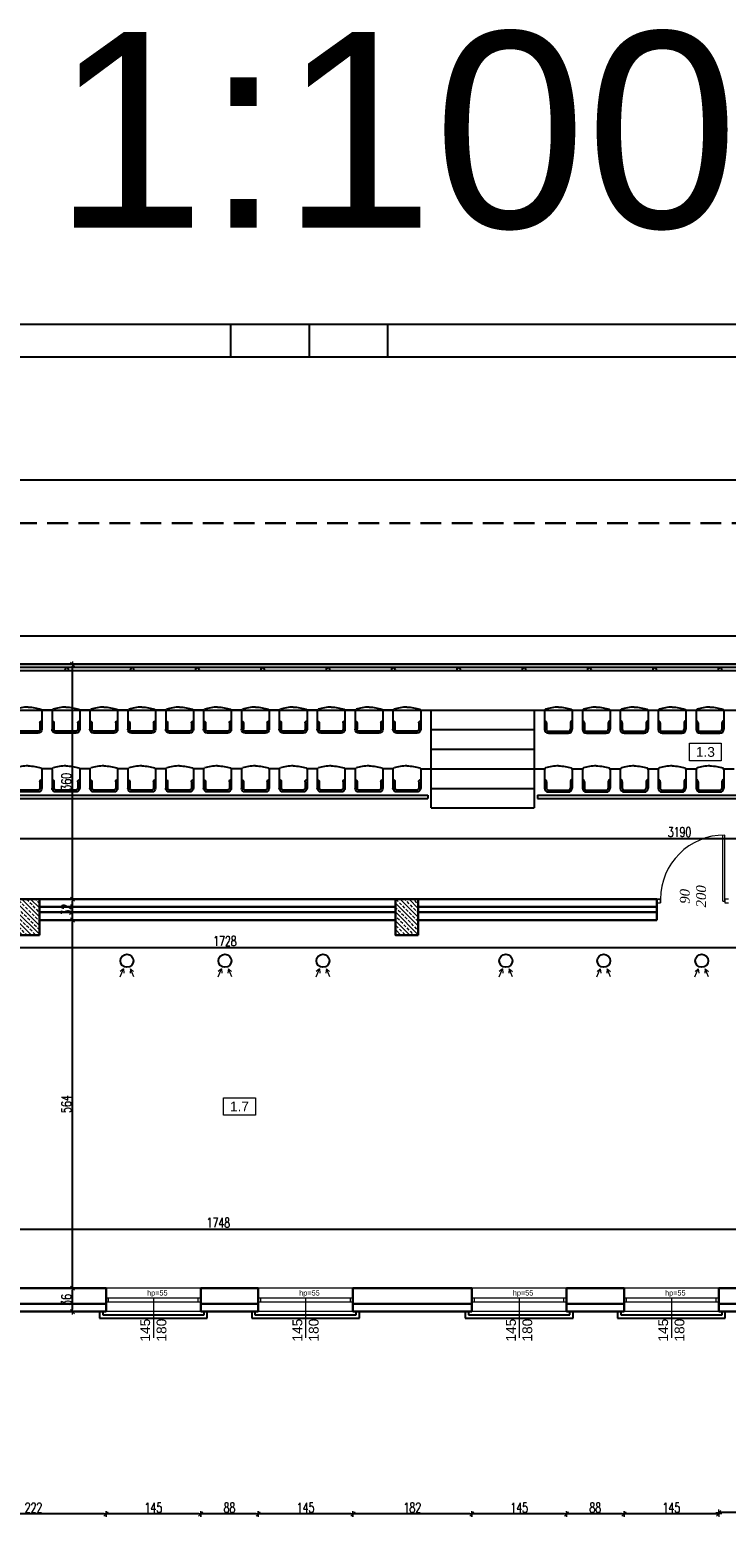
# Model space of a CAD drawing. Header units: millimetres. Extents: x 0 to 111311, y -48878 to -25280.
# Tile 238 of 244: x 107163 to 108229, y -28719 to -26440. Entities that reach past the tile are written whole.
import ezdxf

# ---------------------------------------------------------------- set-up
doc = ezdxf.new("R2010")
doc.units = ezdxf.units.MM
doc.linetypes.add('DASHED2', pattern=[9.525, 6.35, -3.175])
doc.layers.get('Defpoints').update_dxf_attribs({"color": 30})
for name, color, linetype, lineweight in [('0.25', 3, 'Continuous', 25), ('J opisy', 7, 'Continuous', 9), ('J stolarka_okna', 144, 'Continuous', 0), ('J wymiary', 1, 'Continuous', 9), ('OPIS', 7, 'Continuous', 5), ('sciany', 252, 'Continuous', 30)]:
    doc.layers.add(name, color=color, linetype=linetype, lineweight=lineweight)
doc.layers.add('e-cad_opisy', color=7, linetype='Continuous')
doc.styles.add('ADESK2', font='simplex', dxfattribs={"width": 0.7})
doc.styles.get("Standard").update_dxf_attribs({"font": 'arial.ttf'})
doc.dimstyles.new('1-100', dxfattribs={"dimscale": 1.5, "dimtxt": 10, "dimasz": 2, "dimexe": 1, "dimexo": 1, "dimgap": 1.5, "dimtad": 1, "dimdec": 0, "dimrnd": 0.5, "dimdsep": 46, "dimtxsty": 'ADESK2', "dimblk": 'wymiar', "dimcen": -1, "dimdle": 5, "dimse1": 1, "dimse2": 1, "dimclrd": 256, "dimclre": 256, "dimclrt": 256, "dimadec": 0, "dimazin": 0, "dimtfac": 1, "dimtdec": 0, "dimtix": 1, "dimtmove": 0, "dimatfit": 3, "dimfxl": 20, "dimfxlon": 1, "dimtolj": 1, "dimtzin": 0, "dimarcsym": 0})
pattern_1 = [(135, (39696.796, -3543.057), (-6.7351921, -6.7351921), []), (135, (39696.796, -3536.322), (-6.7351921, -6.7351921), [4.7625, -2.38125])]

# ---------------------------------------------------------------- blocks, each defined once
blk = doc.blocks.new('A$C368F61CA')
at = {"lineweight": 13}
for points in [[(723.6, 476.6), (728.7, 488.7), (729.3, 482.2)], [(723.6, 476.6), (728.7, 488.7), (723.7, 484.5)], [(744.4, 476.6), (739.3, 488.7), (738.7, 482.2)], [(744.4, 476.6), (739.3, 488.7), (744.3, 484.5)], [(873.6, 476.6), (878.7, 488.7), (879.3, 482.2)], [(873.6, 476.6), (878.7, 488.7), (873.7, 484.5)], [(894.4, 476.6), (889.3, 488.7), (888.7, 482.2)], [(894.4, 476.6), (889.3, 488.7), (894.3, 484.5)], [(1023.6, 476.6), (1028.7, 488.7), (1029.3, 482.2)], [(1023.6, 476.6), (1028.7, 488.7), (1023.7, 484.5)], [(1044.4, 476.6), (1039.3, 488.7), (1038.7, 482.2)], [(1044.4, 476.6), (1039.3, 488.7), (1044.3, 484.5)], [(1303.6, 476.6), (1308.7, 488.7), (1309.3, 482.2)], [(1303.6, 476.6), (1308.7, 488.7), (1303.7, 484.5)], [(1324.4, 476.6), (1319.3, 488.7), (1318.7, 482.2)], [(1324.4, 476.6), (1319.3, 488.7), (1324.3, 484.5)], [(1453.6, 476.6), (1458.7, 488.7), (1459.3, 482.2)], [(1453.6, 476.6), (1458.7, 488.7), (1453.7, 484.5)], [(1474.4, 476.6), (1469.3, 488.7), (1468.7, 482.2)], [(1474.4, 476.6), (1469.3, 488.7), (1474.3, 484.5)], [(1603.6, 476.6), (1608.7, 488.7), (1609.3, 482.2)], [(1603.6, 476.6), (1608.7, 488.7), (1603.7, 484.5)], [(1624.4, 476.6), (1619.3, 488.7), (1618.7, 482.2)], [(1624.4, 476.6), (1619.3, 488.7), (1624.3, 484.5)]]:
    blk.add_lwpolyline(points, dxfattribs=at)
for centre in [(734, 501.1), (884, 501.1), (1034, 501.1), (1314, 501.1), (1464, 501.1), (1614, 501.1)]:
    blk.add_circle(centre, 10)
blk = doc.blocks.new('A$C30343ADD')
for p, q in [((0, 39.2), (0, 11)), ((0, 23.8), (0, 23.8)), ((42.5, 39.2), (42.5, 11)), ((42.5, 23.8), (42.5, 23.8)), ((3, 20.8), (3, 11)), ((6, 8), (36.5, 8)), ((6, 5), (36.5, 5)), ((39.5, 20.8), (39.5, 11))]:
    blk.add_line(p, q)
for centre, radius, start, end in [((3, 39.2), 3, 117.8299, 180), ((0, 20.8), 3, 0, 90), ((42.5, 20.8), 3, 90, 180), ((39.5, 39.2), 3, 0, 62.1701), ((6, 11), 6, 180, 270), ((6, 11), 3, 180, 270), ((36.5, 11), 3, 270, 0), ((36.5, 11), 6, 270, 0)]:
    blk.add_arc(centre, radius, start, end)
for points in [[(21.2, 45), (14.3, 45), (7.3, 43.4), (1.6, 41.9)], [(21.2, 45), (28.2, 45), (35.2, 43.4), (40.9, 41.9)]]:
    blk.add_open_spline(points, degree=3)
blk = doc.blocks.new('A$C46F5339C')
at = {"color": 7}
for p, q in [((4605, 220), (0, 220)), ((4605, 215), (0, 215)), ((4605, 210), (0, 210)), ((0, 150), (4605.5, 150)), ((1180, 150), (1164, 150)), ((1238, 150), (1222, 150)), ((1296, 150), (1280, 150)), ((1354, 150), (1338, 150)), ((1412, 150), (1396, 150)), ((1470, 150), (1454, 150)), ((1528, 150), (1512, 150)), ((1586, 150), (1570, 150)), ((1644, 150), (1628, 150)), ((1702, 150), (1686, 150)), ((1702, 150), (1689, 150)), ((1744, 150), (1760, 150)), ((1744, 150), (1757, 150)), ((1760, 0), (1760, 150)), ((1760, 150), (1918, 150)), ((1918, 150), (1934, 150)), ((1918, 150), (1918, 0)), ((1976, 150), (1992, 150)), ((2034, 150), (2050, 150)), ((2092, 150), (2108, 150)), ((2150, 150), (2166, 150)), ((2208, 150), (2224, 150)), ((1760, 120), (1918, 120)), ((1760, 90), (1918, 90)), ((1180, 60), (1164, 60)), ((1238, 60), (1222, 60)), ((1296, 60), (1280, 60)), ((1354, 60), (1338, 60)), ((1412, 60), (1396, 60)), ((1470, 60), (1454, 60)), ((1528, 60), (1512, 60)), ((1586, 60), (1570, 60)), ((1644, 60), (1628, 60)), ((1702, 60), (1686, 60)), ((1702, 60), (1689, 60)), ((1744, 60), (1760, 60)), ((1744, 60), (1757, 60)), ((1760, 60), (1918, 60)), ((1918, 60), (1934, 60)), ((1976, 60), (1992, 60)), ((2034, 60), (2050, 60)), ((2092, 60), (2108, 60)), ((2150, 60), (2166, 60)), ((2208, 60), (2224, 60)), ((1760, 30), (1918, 30)), ((763, 19.5), (1755, 19.5)), ((763, 14.5), (1755, 14.5)), ((1755, 19.5), (1755, 14.5)), ((1923, 19.5), (2683, 19.5)), ((1923, 19.5), (1923, 14.5)), ((1923, 14.5), (2683, 14.5)), ((1760, 0), (1918, 0))]:
    blk.add_line(p, q, dxfattribs=at)
for centre in [(1202.5, 212.5), (1302.5, 212.5), (1402.5, 212.5), (1502.5, 212.5), (1602.5, 212.5), (1702.5, 212.5), (1802.5, 212.5), (1902.5, 212.5), (2002.5, 212.5), (2102.5, 212.5), (2202.5, 212.5)]:
    blk.add_circle(centre, 2.5, dxfattribs=at)
at = {"color": 7, "xscale": -1}
for p in [(1164.3, 109.5), (1222.3, 109.5), (1280.3, 109.5), (1338.3, 109.5), (1396.3, 109.5), (1454.3, 109.5), (1512.3, 109.5), (1570.3, 109.5), (1628.3, 109.5), (1686.3, 109.5), (1744.3, 109.5), (1164.3, 19.5), (1222.3, 19.5), (1280.3, 19.5), (1338.3, 19.5), (1396.3, 19.5), (1454.3, 19.5), (1512.3, 19.5), (1570.3, 19.5), (1628.3, 19.5), (1686.3, 19.5), (1744.3, 19.5)]:
    blk.add_blockref('A$C30343ADD', p, dxfattribs=at)
at = {"color": 7}
for p in [(1933.8, 109.5), (1991.8, 109.5), (2049.8, 109.5), (2107.8, 109.5), (2165.8, 109.5), (1933.8, 19.5), (1991.8, 19.5), (2049.8, 19.5), (2107.8, 19.5), (2165.8, 19.5)]:
    blk.add_blockref('A$C30343ADD', p, dxfattribs=at)
blk = doc.blocks.new('wymiar')
for p, q in [((1.5, 0), (-1.5, 0)), ((1.06, 1.06), (-1.06, -1.06)), ((0, 1.5), (0, -1.5))]:
    blk.add_line(p, q)
blk = doc.blocks.new('*D1709')
at = {"layer": 'Defpoints', "color": 0, "ltscale": 4}
for p in [(108217.9, -28369.9), (108648.9, -28585.1), (108217.9, -28709.9)]:
    blk.add_point(p, dxfattribs=at)
at = {"layer": 'J wymiary', "lineweight": -2}
blk.add_line((108645.9, -28709.9), (108220.9, -28709.9), dxfattribs=at)
at = {"layer": 'J wymiary', "lineweight": -2, "ltscale": 4, "xscale": 3, "yscale": 3, "zscale": 3, "rotation": 180}
blk.add_blockref('wymiar', (108217.9, -28709.9), dxfattribs=at)
at = {"layer": 'J wymiary', "lineweight": -2, "ltscale": 4, "xscale": 3, "yscale": 3, "zscale": 3}
blk.add_blockref('wymiar', (108648.9, -28709.9), dxfattribs=at)
at = {"layer": 'J wymiary', "ltscale": 4, "insert": (108433.4, -28700.2), "char_height": 15, "attachment_point": 5, "style": 'ADESK2'}
blk.add_mtext('\\A1;431', dxfattribs=at)
blk = doc.blocks.new('*D1710')
at = {"layer": 'Defpoints', "color": 0, "ltscale": 4}
for p in [(108217.9, -28369.9), (108072.9, -28372.2), (108072.9, -28712.1)]:
    blk.add_point(p, dxfattribs=at)
at = {"layer": 'J wymiary', "lineweight": -2}
blk.add_line((108214.9, -28712.1), (108075.9, -28712.1), dxfattribs=at)
at = {"layer": 'J wymiary', "lineweight": -2, "ltscale": 4, "xscale": 3, "yscale": 3, "zscale": 3, "rotation": 180}
blk.add_blockref('wymiar', (108072.9, -28712.1), dxfattribs=at)
at = {"layer": 'J wymiary', "lineweight": -2, "ltscale": 4, "xscale": 3, "yscale": 3, "zscale": 3}
blk.add_blockref('wymiar', (108217.9, -28712.1), dxfattribs=at)
at = {"layer": 'J wymiary', "ltscale": 4, "insert": (108145.4, -28702.4), "char_height": 15, "attachment_point": 5, "style": 'ADESK2'}
blk.add_mtext('\\A1;145', dxfattribs=at)
blk = doc.blocks.new('*D1711')
at = {"layer": 'Defpoints', "color": 0, "ltscale": 4}
for p in [(107984.9, -28373.2), (108072.9, -28372.2), (107984.9, -28712.1)]:
    blk.add_point(p, dxfattribs=at)
at = {"layer": 'J wymiary', "lineweight": -2}
blk.add_line((108069.9, -28712.1), (107987.9, -28712.1), dxfattribs=at)
at = {"layer": 'J wymiary', "lineweight": -2, "ltscale": 4, "xscale": 3, "yscale": 3, "zscale": 3, "rotation": 180}
blk.add_blockref('wymiar', (107984.9, -28712.1), dxfattribs=at)
at = {"layer": 'J wymiary', "lineweight": -2, "ltscale": 4, "xscale": 3, "yscale": 3, "zscale": 3}
blk.add_blockref('wymiar', (108072.9, -28712.1), dxfattribs=at)
at = {"layer": 'J wymiary', "ltscale": 4, "insert": (108028.9, -28702.4), "char_height": 15, "attachment_point": 5, "style": 'ADESK2'}
blk.add_mtext('\\A1;88', dxfattribs=at)
blk = doc.blocks.new('*D1712')
at = {"layer": 'Defpoints', "color": 0, "ltscale": 4}
for p in [(107839.9, -28374.2), (107984.9, -28373.2), (107839.9, -28712.1)]:
    blk.add_point(p, dxfattribs=at)
at = {"layer": 'J wymiary', "lineweight": -2}
blk.add_line((107981.9, -28712.1), (107842.9, -28712.1), dxfattribs=at)
at = {"layer": 'J wymiary', "lineweight": -2, "ltscale": 4, "xscale": 3, "yscale": 3, "zscale": 3, "rotation": 180}
blk.add_blockref('wymiar', (107839.9, -28712.1), dxfattribs=at)
at = {"layer": 'J wymiary', "lineweight": -2, "ltscale": 4, "xscale": 3, "yscale": 3, "zscale": 3}
blk.add_blockref('wymiar', (107984.9, -28712.1), dxfattribs=at)
at = {"layer": 'J wymiary', "ltscale": 4, "insert": (107912.4, -28702.4), "char_height": 15, "attachment_point": 5, "style": 'ADESK2'}
blk.add_mtext('\\A1;145', dxfattribs=at)
blk = doc.blocks.new('*D1713')
at = {"layer": 'Defpoints', "color": 0, "ltscale": 4}
for p in [(107657.9, -28373.4), (107839.9, -28374.2), (107657.9, -28712.1)]:
    blk.add_point(p, dxfattribs=at)
at = {"layer": 'J wymiary', "lineweight": -2}
blk.add_line((107836.9, -28712.1), (107660.9, -28712.1), dxfattribs=at)
at = {"layer": 'J wymiary', "lineweight": -2, "ltscale": 4, "xscale": 3, "yscale": 3, "zscale": 3, "rotation": 180}
blk.add_blockref('wymiar', (107657.9, -28712.1), dxfattribs=at)
at = {"layer": 'J wymiary', "lineweight": -2, "ltscale": 4, "xscale": 3, "yscale": 3, "zscale": 3}
blk.add_blockref('wymiar', (107839.9, -28712.1), dxfattribs=at)
at = {"layer": 'J wymiary', "ltscale": 4, "insert": (107748.9, -28702.4), "char_height": 15, "attachment_point": 5, "style": 'ADESK2'}
blk.add_mtext('\\A1;182', dxfattribs=at)
blk = doc.blocks.new('*D1714')
at = {"layer": 'Defpoints', "color": 0, "ltscale": 4}
for p in [(107512.9, -28373.9), (107657.9, -28373.4), (107512.9, -28712.1)]:
    blk.add_point(p, dxfattribs=at)
at = {"layer": 'J wymiary', "lineweight": -2}
blk.add_line((107654.9, -28712.1), (107515.9, -28712.1), dxfattribs=at)
at = {"layer": 'J wymiary', "lineweight": -2, "ltscale": 4, "xscale": 3, "yscale": 3, "zscale": 3, "rotation": 180}
blk.add_blockref('wymiar', (107512.9, -28712.1), dxfattribs=at)
at = {"layer": 'J wymiary', "lineweight": -2, "ltscale": 4, "xscale": 3, "yscale": 3, "zscale": 3}
blk.add_blockref('wymiar', (107657.9, -28712.1), dxfattribs=at)
at = {"layer": 'J wymiary', "ltscale": 4, "insert": (107585.4, -28702.4), "char_height": 15, "attachment_point": 5, "style": 'ADESK2'}
blk.add_mtext('\\A1;145', dxfattribs=at)
blk = doc.blocks.new('*D1715')
at = {"layer": 'Defpoints', "color": 0, "ltscale": 4}
for p in [(107424.9, -28374.2), (107512.9, -28373.9), (107424.9, -28712.1)]:
    blk.add_point(p, dxfattribs=at)
at = {"layer": 'J wymiary', "lineweight": -2}
blk.add_line((107509.9, -28712.1), (107427.9, -28712.1), dxfattribs=at)
at = {"layer": 'J wymiary', "lineweight": -2, "ltscale": 4, "xscale": 3, "yscale": 3, "zscale": 3, "rotation": 180}
blk.add_blockref('wymiar', (107424.9, -28712.1), dxfattribs=at)
at = {"layer": 'J wymiary', "lineweight": -2, "ltscale": 4, "xscale": 3, "yscale": 3, "zscale": 3}
blk.add_blockref('wymiar', (107512.9, -28712.1), dxfattribs=at)
at = {"layer": 'J wymiary', "ltscale": 4, "insert": (107468.9, -28702.4), "char_height": 15, "attachment_point": 5, "style": 'ADESK2'}
blk.add_mtext('\\A1;88', dxfattribs=at)
blk = doc.blocks.new('*D1716')
at = {"layer": 'Defpoints', "color": 0, "ltscale": 4}
for p in [(107279.9, -28376.2), (107424.9, -28374.2), (107279.9, -28712.1)]:
    blk.add_point(p, dxfattribs=at)
at = {"layer": 'J wymiary', "lineweight": -2}
blk.add_line((107421.9, -28712.1), (107282.9, -28712.1), dxfattribs=at)
at = {"layer": 'J wymiary', "lineweight": -2, "ltscale": 4, "xscale": 3, "yscale": 3, "zscale": 3, "rotation": 180}
blk.add_blockref('wymiar', (107279.9, -28712.1), dxfattribs=at)
at = {"layer": 'J wymiary', "lineweight": -2, "ltscale": 4, "xscale": 3, "yscale": 3, "zscale": 3}
blk.add_blockref('wymiar', (107424.9, -28712.1), dxfattribs=at)
at = {"layer": 'J wymiary', "ltscale": 4, "insert": (107352.4, -28702.4), "char_height": 15, "attachment_point": 5, "style": 'ADESK2'}
blk.add_mtext('\\A1;145', dxfattribs=at)
blk = doc.blocks.new('*D1717')
at = {"layer": 'Defpoints', "color": 0, "ltscale": 4}
for p in [(107057.9, -28375), (107279.9, -28376.2), (107057.9, -28712.1)]:
    blk.add_point(p, dxfattribs=at)
at = {"layer": 'J wymiary', "lineweight": -2}
blk.add_line((107276.9, -28712.1), (107060.9, -28712.1), dxfattribs=at)
at = {"layer": 'J wymiary', "lineweight": -2, "ltscale": 4, "xscale": 3, "yscale": 3, "zscale": 3, "rotation": 180}
blk.add_blockref('wymiar', (107057.9, -28712.1), dxfattribs=at)
at = {"layer": 'J wymiary', "lineweight": -2, "ltscale": 4, "xscale": 3, "yscale": 3, "zscale": 3}
blk.add_blockref('wymiar', (107279.9, -28712.1), dxfattribs=at)
at = {"layer": 'J wymiary', "ltscale": 4, "insert": (107168.9, -28702.4), "char_height": 15, "attachment_point": 5, "style": 'ADESK2'}
blk.add_mtext('\\A1;222', dxfattribs=at)
blk = doc.blocks.new('*D1723')
at = {"layer": 'Defpoints', "color": 0, "ltscale": 4}
for p in [(110689.9, -27128.7), (105950.9, -27200.8), (110689.9, -27200.8)]:
    blk.add_point(p, dxfattribs=at)
at = {"layer": 'J wymiary', "lineweight": -2}
blk.add_line((105953.9, -27128.7), (110686.9, -27128.7), dxfattribs=at)
at = {"layer": 'J wymiary', "lineweight": -2, "ltscale": 4, "xscale": 3, "yscale": 3, "zscale": 3, "rotation": 180}
blk.add_blockref('wymiar', (105950.9, -27128.7), dxfattribs=at)
at = {"layer": 'J wymiary', "lineweight": -2, "ltscale": 4, "xscale": 3, "yscale": 3, "zscale": 3}
blk.add_blockref('wymiar', (110689.9, -27128.7), dxfattribs=at)
at = {"layer": 'J wymiary', "ltscale": 4, "insert": (108320.4, -27119), "char_height": 15, "attachment_point": 5, "style": 'ADESK2'}
blk.add_mtext('\\A1;4739', dxfattribs=at)
blk = doc.blocks.new('*D1724')
at = {"layer": 'Defpoints', "color": 0, "ltscale": 4}
for p in [(105970.9, -28432.3), (108633.9, -28432.3), (108633.9, -28782.9)]:
    blk.add_point(p, dxfattribs=at)
at = {"layer": 'J wymiary', "lineweight": -2}
blk.add_line((105973.9, -28782.9), (108630.9, -28782.9), dxfattribs=at)
at = {"layer": 'J wymiary', "lineweight": -2, "ltscale": 4, "xscale": 3, "yscale": 3, "zscale": 3, "rotation": 180}
blk.add_blockref('wymiar', (105970.9, -28782.9), dxfattribs=at)
at = {"layer": 'J wymiary', "lineweight": -2, "ltscale": 4, "xscale": 3, "yscale": 3, "zscale": 3}
blk.add_blockref('wymiar', (108633.9, -28782.9), dxfattribs=at)
at = {"layer": 'J wymiary', "ltscale": 4, "insert": (107302.4, -28773.1), "char_height": 15, "attachment_point": 5, "style": 'ADESK2'}
blk.add_mtext('\\A1;2663', dxfattribs=at)
blk = doc.blocks.new('*D1732')
at = {"layer": 'Defpoints', "color": 0, "ltscale": 4}
for p in [(108633.9, -28402.3), (105899.8, -28567.3), (108633.9, -28567.3)]:
    blk.add_point(p, dxfattribs=at)
at = {"layer": 'J wymiary', "lineweight": -2}
blk.add_line((105899.8, -28405.3), (105899.8, -28564.3), dxfattribs=at)
at = {"layer": 'J wymiary', "lineweight": -2, "ltscale": 4, "xscale": 3, "yscale": 3, "zscale": 3}
for p, rotation in [((105899.8, -28402.3), 90), ((105899.8, -28567.3), 270)]:
    blk.add_blockref('wymiar', p, dxfattribs=dict(at, rotation=rotation))
at = {"layer": 'J wymiary', "ltscale": 4, "insert": (105890, -28484.8), "char_height": 15, "attachment_point": 5, "rotation": 90, "style": 'ADESK2'}
blk.add_mtext('\\A1;165', dxfattribs=at)
blk = doc.blocks.new('*D1734')
at = {"layer": 'Defpoints', "color": 0, "ltscale": 4}
for p in [(110622.9, -27254.4), (106017.9, -27309.5), (110622.9, -27367.6)]:
    blk.add_point(p, dxfattribs=at)
at = {"layer": 'J wymiary', "lineweight": -2}
blk.add_line((106020.9, -27367.6), (110619.9, -27367.6), dxfattribs=at)
at = {"layer": 'J wymiary', "lineweight": -2, "ltscale": 4, "xscale": 3, "yscale": 3, "zscale": 3, "rotation": 180}
blk.add_blockref('wymiar', (106017.9, -27367.6), dxfattribs=at)
at = {"layer": 'J wymiary', "lineweight": -2, "ltscale": 4, "xscale": 3, "yscale": 3, "zscale": 3}
blk.add_blockref('wymiar', (110622.9, -27367.6), dxfattribs=at)
at = {"layer": 'J wymiary', "ltscale": 4, "insert": (108320.4, -27357.8), "char_height": 15, "attachment_point": 5, "style": 'ADESK2'}
blk.add_mtext('\\A1;4605', dxfattribs=at)
blk = doc.blocks.new('*D1736')
at = {"layer": 'Defpoints', "color": 0, "ltscale": 4}
for p in [(107228.7, -28366.3), (107258.8, -28366.3), (107258.8, -28402.3)]:
    blk.add_point(p, dxfattribs=at)
at = {"layer": 'J wymiary', "lineweight": -2}
blk.add_line((107228.7, -28399.3), (107228.7, -28369.3), dxfattribs=at)
at = {"layer": 'J wymiary', "lineweight": -2, "ltscale": 4, "xscale": 3, "yscale": 3, "zscale": 3}
for p, rotation in [((107228.7, -28366.3), 90), ((107228.7, -28402.3), 270)]:
    blk.add_blockref('wymiar', p, dxfattribs=dict(at, rotation=rotation))
at = {"layer": 'J wymiary', "ltscale": 4, "insert": (107219, -28384.3), "char_height": 15, "attachment_point": 5, "rotation": 90, "style": 'ADESK2'}
blk.add_mtext('\\A1;36', dxfattribs=at)
blk = doc.blocks.new('*D1737')
at = {"layer": 'Defpoints', "color": 0, "ltscale": 4}
for p in [(107228.7, -27802.8), (107259.9, -27802.8), (107258.8, -28366.3)]:
    blk.add_point(p, dxfattribs=at)
at = {"layer": 'J wymiary', "lineweight": -2}
blk.add_line((107228.7, -28363.3), (107228.7, -27805.8), dxfattribs=at)
at = {"layer": 'J wymiary', "lineweight": -2, "ltscale": 4, "xscale": 3, "yscale": 3, "zscale": 3}
for p, rotation in [((107228.7, -27802.8), 90), ((107228.7, -28366.3), 270)]:
    blk.add_blockref('wymiar', p, dxfattribs=dict(at, rotation=rotation))
at = {"layer": 'J wymiary', "ltscale": 4, "insert": (107219, -28084.6), "char_height": 15, "attachment_point": 5, "rotation": 90, "style": 'ADESK2'}
blk.add_mtext('\\A1;564', dxfattribs=at)
blk = doc.blocks.new('*D1738')
at = {"layer": 'Defpoints', "color": 0, "ltscale": 4}
for p in [(107228.7, -27770.8), (107259.9, -27770.8), (107259.9, -27802.8)]:
    blk.add_point(p, dxfattribs=at)
at = {"layer": 'J wymiary', "lineweight": -2}
blk.add_line((107228.7, -27799.8), (107228.7, -27773.8), dxfattribs=at)
at = {"layer": 'J wymiary', "lineweight": -2, "ltscale": 4, "xscale": 3, "yscale": 3, "zscale": 3}
for p, rotation in [((107228.7, -27770.8), 90), ((107228.7, -27802.8), 270)]:
    blk.add_blockref('wymiar', p, dxfattribs=dict(at, rotation=rotation))
at = {"layer": 'J wymiary', "ltscale": 4, "insert": (107219, -27786.8), "char_height": 15, "attachment_point": 5, "rotation": 90, "style": 'ADESK2'}
blk.add_mtext('\\A1;32', dxfattribs=at)
blk = doc.blocks.new('*D1739')
at = {"layer": 'Defpoints', "color": 0, "ltscale": 4}
for p in [(107228.7, -27411.3), (107244.4, -27411.3), (107259.9, -27770.8)]:
    blk.add_point(p, dxfattribs=at)
at = {"layer": 'J wymiary', "lineweight": -2}
blk.add_line((107228.7, -27767.8), (107228.7, -27414.3), dxfattribs=at)
at = {"layer": 'J wymiary', "lineweight": -2, "ltscale": 4, "xscale": 3, "yscale": 3, "zscale": 3}
for p, rotation in [((107228.7, -27411.3), 90), ((107228.7, -27770.8), 270)]:
    blk.add_blockref('wymiar', p, dxfattribs=dict(at, rotation=rotation))
at = {"layer": 'J wymiary', "ltscale": 4, "insert": (107219, -27591.1), "char_height": 15, "attachment_point": 5, "rotation": 90, "style": 'ADESK2'}
blk.add_mtext('\\A1;360', dxfattribs=at)
blk = doc.blocks.new('*D1748')
at = {"layer": 'Defpoints', "color": 0, "ltscale": 4}
for p in [(106597.9, -27825.8), (108325.9, -27844.8), (108325.9, -27873.5)]:
    blk.add_point(p, dxfattribs=at)
at = {"layer": 'J wymiary', "lineweight": -2}
blk.add_line((106600.9, -27844.8), (108322.9, -27844.8), dxfattribs=at)
at = {"layer": 'J wymiary', "lineweight": -2, "ltscale": 4, "xscale": 3, "yscale": 3, "zscale": 3, "rotation": 180}
blk.add_blockref('wymiar', (106597.9, -27844.8), dxfattribs=at)
at = {"layer": 'J wymiary', "lineweight": -2, "ltscale": 4, "xscale": 3, "yscale": 3, "zscale": 3}
blk.add_blockref('wymiar', (108325.9, -27844.8), dxfattribs=at)
at = {"layer": 'J wymiary', "ltscale": 4, "insert": (107461.9, -27835), "char_height": 15, "attachment_point": 5, "style": 'ADESK2'}
blk.add_mtext('\\A1;1728', dxfattribs=at)
blk = doc.blocks.new('*D1760')
at = {"layer": 'Defpoints', "color": 0, "ltscale": 4}
for p in [(108325.9, -28276), (106577.9, -28317.4), (108325.9, -28304)]:
    blk.add_point(p, dxfattribs=at)
at = {"layer": 'J wymiary', "lineweight": -2}
blk.add_line((106580.9, -28276), (108322.9, -28276), dxfattribs=at)
at = {"layer": 'J wymiary', "lineweight": -2, "ltscale": 4, "xscale": 3, "yscale": 3, "zscale": 3, "rotation": 180}
blk.add_blockref('wymiar', (106577.9, -28276), dxfattribs=at)
at = {"layer": 'J wymiary', "lineweight": -2, "ltscale": 4, "xscale": 3, "yscale": 3, "zscale": 3}
blk.add_blockref('wymiar', (108325.9, -28276), dxfattribs=at)
at = {"layer": 'J wymiary', "ltscale": 4, "insert": (107451.9, -28266.3), "char_height": 15, "attachment_point": 5, "style": 'ADESK2'}
blk.add_mtext('\\A1;1748', dxfattribs=at)
blk = doc.blocks.new('*D1779')
at = {"layer": 'Defpoints', "color": 0, "ltscale": 4}
for p in [(109752.9, -27677.9), (106562.9, -27770.8), (109752.9, -27770.8)]:
    blk.add_point(p, dxfattribs=at)
at = {"layer": 'J wymiary', "lineweight": -2}
blk.add_line((106565.9, -27677.9), (109749.9, -27677.9), dxfattribs=at)
at = {"layer": 'J wymiary', "lineweight": -2, "ltscale": 4, "xscale": 3, "yscale": 3, "zscale": 3, "rotation": 180}
blk.add_blockref('wymiar', (106562.9, -27677.9), dxfattribs=at)
at = {"layer": 'J wymiary', "lineweight": -2, "ltscale": 4, "xscale": 3, "yscale": 3, "zscale": 3}
blk.add_blockref('wymiar', (109752.9, -27677.9), dxfattribs=at)
at = {"layer": 'J wymiary', "ltscale": 4, "insert": (108157.9, -27668.2), "char_height": 15, "attachment_point": 5, "style": 'ADESK2'}
blk.add_mtext('\\A1;3190', dxfattribs=at)

msp = doc.modelspace()

# ---------------------------------------------------------------- hatches: boundary and pattern name
at = {"layer": 'J opisy'}
h = msp.add_hatch(dxfattribs=at)
h.set_pattern_fill('ANSI33', color=256, scale=1.5, angle=90, style=0)
h.set_pattern_definition(pattern_1)
h.paths.add_polyline_path([(107160.417, -27798.32), (107142.917, -27798.32), (107142.917, -27770.82), (107160.417, -27770.82)])
h.paths.add_polyline_path([(107160.417, -27770.82), (107177.917, -27770.82), (107177.917, -27798.32), (107160.417, -27798.32)])
h.paths.add_polyline_path([(107160.417, -27798.32), (107177.917, -27798.32), (107177.917, -27825.82), (107160.417, -27825.82)])
h.paths.add_polyline_path([(107142.917, -27798.32), (107160.417, -27798.32), (107160.417, -27825.82), (107142.917, -27825.82)])
h = msp.add_hatch(dxfattribs=at)
h.set_pattern_fill('ANSI33', color=256, scale=1.5, angle=90, style=0)
h.set_pattern_definition(pattern_1)
h.paths.add_polyline_path([(107740.417, -27798.32), (107722.917, -27798.32), (107722.917, -27770.82), (107740.417, -27770.82)])
h.paths.add_polyline_path([(107740.417, -27770.82), (107757.917, -27770.82), (107757.917, -27798.32), (107740.417, -27798.32)])
h.paths.add_polyline_path([(107740.417, -27798.32), (107757.917, -27798.32), (107757.917, -27825.82), (107740.417, -27825.82)])
h.paths.add_polyline_path([(107722.917, -27798.32), (107740.417, -27798.32), (107740.417, -27825.82), (107722.917, -27825.82)])

# ---------------------------------------------------------------- linework, layer by layer
at = {"lineweight": 13}
msp.add_line((108122.917, -27776.757), (108122.917, -27770.82), dxfattribs=at)
for p, q in [((107984.917, -28366.32), (108072.917, -28366.32)), ((107269.917, -28402.32), (107269.917, -28412.32)), ((107274.917, -28402.32), (107274.917, -28407.32)), ((107429.917, -28407.32), (107429.917, -28402.32)), ((107434.917, -28412.32), (107434.917, -28402.32)), ((107502.917, -28402.32), (107502.917, -28412.32)), ((107507.917, -28402.32), (107507.917, -28407.32)), ((107662.917, -28407.32), (107662.917, -28402.32)), ((107667.917, -28412.32), (107667.917, -28402.32)), ((107829.917, -28402.32), (107829.917, -28412.32)), ((107834.917, -28402.32), (107834.917, -28407.32)), ((107989.917, -28407.32), (107989.917, -28402.32)), ((107994.917, -28412.32), (107994.917, -28402.32)), ((108062.917, -28402.32), (108062.917, -28412.32)), ((108067.917, -28402.32), (108067.917, -28407.32)), ((108222.917, -28407.32), (108222.917, -28402.32)), ((108227.917, -28412.32), (108227.917, -28402.32))]:
    msp.add_line(p, q)
for points in [[(107177.917, -28366.32), (107279.917, -28366.32)], [(107424.917, -28366.32), (107512.917, -28366.32)]]:
    msp.add_lwpolyline(points)
at = {"layer": '0.25', "color": 251, "lineweight": 13}
for p, q in [((108122.917, -27794.82), (108122.917, -27770.82)), ((108122.917, -27770.82), (108122.917, -27776.757))]:
    msp.add_line(p, q, dxfattribs=at)
at = {"layer": 'e-cad_opisy', "ltscale": 4}
for points in [[(105370.673, -29861.019), (111310.673, -29861.019), (111310.673, -26891.019), (105620.673, -26891.019), (105620.673, -26891.019), (105370.673, -26891.019), (105370.673, -29861.019)], [(107470.673, -26891.019), (107470.673, -26941.019)], [(107590.673, -26891.019), (107590.673, -26941.019)], [(107710.673, -26891.019), (107710.673, -26941.019)], [(105670.673, -29811.019), (111260.673, -29811.019), (111260.673, -26941.019), (105670.673, -26941.019), (105670.673, -29811.019)]]:
    msp.add_lwpolyline(points, dxfattribs=at)
at = {"layer": 'J opisy'}
msp.add_line((108177.917, -27791.189), (108177.917, -27734.408), dxfattribs=at)
at = {"layer": 'J stolarka_okna', "linetype": 'Continuous', "lineweight": 9}
for p, q in [((108224.012, -27773.788), (108224.012, -27672.729)), ((108226.98, -27773.788), (108226.98, -27672.684)), ((108128.855, -27770.82), (108122.917, -27770.82)), ((108122.917, -27770.82), (108128.855, -27770.82)), ((108122.917, -27776.757), (108128.855, -27776.757)), ((108128.855, -27776.757), (108128.855, -27770.82)), ((108128.855, -27770.82), (108128.855, -27776.757)), ((108224.022, -27773.788), (108226.991, -27773.788)), ((108232.917, -27770.82), (108226.98, -27770.82)), ((108226.98, -27770.82), (108226.98, -27776.757)), ((108226.98, -27776.757), (108232.917, -27776.757)), ((107283.917, -28387.32), (107283.917, -28381.32)), ((107420.917, -28387.32), (107420.917, -28381.32)), ((107516.917, -28387.32), (107516.917, -28381.32)), ((107653.917, -28387.32), (107653.917, -28381.32)), ((107843.917, -28387.32), (107843.917, -28381.32)), ((107980.917, -28387.32), (107980.917, -28381.32)), ((108076.917, -28387.32), (108076.917, -28381.32)), ((108213.917, -28387.32), (108213.917, -28381.32))]:
    msp.add_line(p, q, dxfattribs=at)
msp.add_arc((108226.991, -27770.82), 98.136, 90, 180, dxfattribs=at)
at = {"layer": 'OPIS'}
for points in [[(108221.834, -27559.03), (108173.084, -27559.03), (108173.084, -27532.155), (108221.834, -27532.155)], [(107508.618, -28101.676), (107459.868, -28101.676), (107459.868, -28074.801), (107508.618, -28074.801)]]:
    msp.add_lwpolyline(points, close=True, dxfattribs=at)
at = {"layer": 'sciany', "linetype": 'DASHED2', "ltscale": 5}
msp.add_line((105856.448, -27195.32), (110746.882, -27195.32), dxfattribs=at)
at = {"layer": 'sciany'}
for p, q in [((106017.917, -27411.32), (110622.917, -27411.32)), ((107177.917, -27770.82), (107722.917, -27770.82)), ((107757.917, -27770.82), (108122.917, -27770.82)), ((108122.917, -27802.82), (108122.917, -27770.82)), ((107177.917, -27782.82), (107722.917, -27782.82)), ((107177.917, -27790.82), (107722.917, -27790.82)), ((107757.917, -27782.82), (108122.917, -27782.82)), ((107757.917, -27790.82), (108122.917, -27790.82)), ((107177.917, -27802.82), (107722.917, -27802.82)), ((107757.917, -27802.82), (108122.917, -27802.82)), ((107279.917, -28366.32), (107057.917, -28366.32)), ((107279.917, -28402.32), (107279.917, -28366.32)), ((107512.917, -28366.32), (107424.917, -28366.32)), ((107424.917, -28402.32), (107424.917, -28366.32)), ((107512.917, -28402.32), (107512.917, -28366.32)), ((107657.917, -28366.32), (107839.917, -28366.32)), ((107657.917, -28402.32), (107657.917, -28366.32)), ((107839.917, -28402.32), (107839.917, -28366.32)), ((107984.917, -28402.32), (107984.917, -28366.32)), ((108072.917, -28402.32), (108072.917, -28366.32)), ((108217.917, -28366.32), (108325.917, -28366.32)), ((108217.917, -28402.32), (108217.917, -28366.32))]:
    msp.add_line(p, q, dxfattribs=at)
for points in [[(107177.917, -27825.82), (107142.917, -27825.82), (107142.917, -27770.82), (107177.917, -27770.82)], [(107757.917, -27825.82), (107722.917, -27825.82), (107722.917, -27770.82), (107757.917, -27770.82)]]:
    msp.add_lwpolyline(points, close=True, dxfattribs=at)
for points in [[(107984.917, -28366.32), (108072.917, -28366.32)], [(107057.917, -28390.32), (107279.917, -28390.32)], [(107424.917, -28390.32), (107512.917, -28390.32)], [(107657.917, -28390.32), (107839.917, -28390.32)], [(107984.917, -28390.32), (108072.917, -28390.32)], [(108217.917, -28390.32), (108645.917, -28390.32), (108645.917, -28552.62)], [(107057.917, -28402.32), (107279.917, -28402.32)], [(107424.917, -28402.32), (107512.917, -28402.32)], [(107657.917, -28402.32), (107839.917, -28402.32)], [(107984.917, -28402.32), (108072.917, -28402.32)], [(108217.917, -28402.32), (108633.917, -28402.32), (108633.917, -28567.32)]]:
    msp.add_lwpolyline(points, dxfattribs=at)

# ---------------------------------------------------------------- block references
msp.add_blockref('A$C46F5339C', (106017.417, -27631.32))
at = {"lineweight": 140}
msp.add_blockref('A$C368F61CA', (106577.917, -28366.32), dxfattribs=at)

# ---------------------------------------------------------------- texts
at = {"layer": 'OPIS', "attachment_point": 5, "line_spacing_factor": 0.857143}
for s, insert, char_height, width in [('{\\fArial|b0|i0|c0|p34;297x594 1:100}', (106861.252, -26595.215), 300, 2789.40332), ('1.3', (108197.459, -27545.592), 15, 48.75), ('1.7', (107484.243, -28088.239), 15, 48.75)]:
    msp.add_mtext(s, dxfattribs=dict(at, insert=insert, char_height=char_height, width=width))

# ---------------------------------------------------------------- dimensions: what is measured, and where the dimension line sits
at = {"layer": 'J wymiary'}
for base, p1, p2, picture, middle in [((110689.917, -27128.737), (105950.917, -27200.82), (110689.917, -27200.82), '*D1723', (108320.417, -27118.987)), ((110622.917, -27367.587), (106017.917, -27309.549), (110622.917, -27254.391), '*D1734', (108320.417, -27357.837)), ((108325.917, -28276.031), (106577.917, -28317.442), (108325.917, -28304.014), '*D1760', (107451.917, -28266.281)), ((108217.917, -28709.925), (108648.917, -28585.063), (108217.917, -28369.871), '*D1709', (108433.417, -28700.175)), ((107057.917, -28712.14), (107279.917, -28376.187), (107057.917, -28374.994), '*D1717', (107168.917, -28702.39)), ((107424.917, -28712.14), (107512.917, -28373.947), (107424.917, -28374.196), '*D1715', (107468.917, -28702.39)), ((107657.917, -28712.14), (107839.917, -28374.196), (107657.917, -28373.449), '*D1713', (107748.917, -28702.39)), ((107984.917, -28712.14), (108072.917, -28372.205), (107984.917, -28373.2), '*D1711', (108028.917, -28702.39))]:
    dim = msp.add_linear_dim(base=base, p1=p1, p2=p2, dimstyle='1-100', override={"dimblk": 'wymiar'}, dxfattribs=at)
    dim.commit()
    dim.dimension.update_dxf_attribs({"geometry": picture, "text_midpoint": middle})
for base, p1, p2, picture, middle in [((107228.72508, -27411.31961), (107259.94745, -27770.81962), (107244.43019, -27411.31961), '*D1739', (107218.97508, -27591.06961)), ((107228.725, -27770.82), (107259.947, -27802.82), (107259.947, -27770.82), '*D1738', (107218.975, -27786.82)), ((107228.725079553, -27802.819615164), (107258.800501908, -28366.319615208), (107259.947445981, -27802.819615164), '*D1737', (107218.975079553, -28084.569615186)), ((107228.725, -28366.32), (107258.801, -28402.32), (107258.801, -28366.32), '*D1736', (107218.975, -28384.32))]:
    dim = msp.add_linear_dim(base=base, p1=p1, p2=p2, angle=90, dimstyle='1-100', override={"dimblk": 'wymiar'}, dxfattribs=at)
    dim.commit()
    dim.dimension.update_dxf_attribs({"geometry": picture, "text_midpoint": middle})

# ---------------------------------------------------------------- next in the draw order: texts
at = {"layer": 'J opisy', "insert": (108178.532, -27766.556), "char_height": 15, "width": 85.22639, "attachment_point": 5, "rotation": 90, "bg_fill": 2}
msp.add_mtext('{\\fTimes New Roman|b0|i1|c238|p18;90\\P200}', dxfattribs=at)
at = {"layer": 'J opisy', "char_height": 8, "width": 72.5, "attachment_point": 5, "bg_fill": 2}
for insert in [(107358.404, -28374.921), (107591.404, -28374.921), (107918.404, -28374.921), (108151.404, -28374.921)]:
    msp.add_mtext('{\\fArial|b0|i0|c238|p34;hp=55}', dxfattribs=dict(at, insert=insert))

# ---------------------------------------------------------------- next in the draw order: linework, layer by layer
at = {"layer": 'J stolarka_okna', "linetype": 'Continuous', "lineweight": 9}
for p, q in [((107424.917, -28366.32), (107279.917, -28366.32)), ((107657.917, -28366.32), (107512.917, -28366.32)), ((107984.917, -28366.32), (107839.917, -28366.32)), ((108217.917, -28366.32), (108072.917, -28366.32))]:
    msp.add_line(p, q, dxfattribs=at)

# ---------------------------------------------------------------- next in the draw order: texts
at = {"layer": 'J opisy', "char_height": 15, "width": 85.22639, "attachment_point": 5, "rotation": 90, "bg_fill": 2}
for insert in [(107352.417, -28430.678), (107585.417, -28430.678), (107912.417, -28430.678), (108145.417, -28430.678)]:
    msp.add_mtext('{\\fArial|b0|i0|c238|p34;145\\P180}', dxfattribs=dict(at, insert=insert))

# ---------------------------------------------------------------- next in the draw order: dimensions: what is measured, and where the dimension line sits
at = {"layer": 'J wymiary'}
for base, p1, p2, picture, middle in [((109752.917, -27677.919), (106562.917, -27770.82), (109752.917, -27770.82), '*D1779', (108157.917, -27668.169)), ((108325.917, -27844.769), (106597.917, -27825.82), (108325.917, -27873.544), '*D1748', (107461.917, -27835.019))]:
    dim = msp.add_linear_dim(base=base, p1=p1, p2=p2, dimstyle='1-100', override={"dimblk": 'wymiar'}, dxfattribs=at)
    dim.commit()
    dim.dimension.update_dxf_attribs({"geometry": picture, "text_midpoint": middle})

# ---------------------------------------------------------------- next in the draw order: linework, layer by layer
for p, q in [((107269.917, -28412.32), (107434.917, -28412.32)), ((107274.917, -28407.32), (107429.917, -28407.32)), ((107502.917, -28412.32), (107667.917, -28412.32)), ((107507.917, -28407.32), (107662.917, -28407.32)), ((107829.917, -28412.32), (107994.917, -28412.32)), ((107834.917, -28407.32), (107989.917, -28407.32)), ((108062.917, -28412.32), (108227.917, -28412.32)), ((108067.917, -28407.32), (108222.917, -28407.32))]:
    msp.add_line(p, q)
at = {"layer": 'J opisy'}
for p, q in [((107352.417, -28381.32), (107352.417, -28442.32)), ((107585.417, -28381.32), (107585.417, -28442.32)), ((107912.417, -28381.32), (107912.417, -28442.32)), ((108145.417, -28381.32), (108145.417, -28442.32))]:
    msp.add_line(p, q, dxfattribs=at)
at = {"layer": 'J stolarka_okna', "linetype": 'Continuous', "lineweight": 9}
for p, q in [((107279.917, -28381.32), (107424.917, -28381.32)), ((107279.917, -28387.32), (107424.917, -28387.32)), ((107512.917, -28381.32), (107657.917, -28381.32)), ((107512.917, -28387.32), (107657.917, -28387.32)), ((107839.917, -28381.32), (107984.917, -28381.32)), ((107839.917, -28387.32), (107984.917, -28387.32)), ((108072.917, -28381.32), (108217.917, -28381.32)), ((108072.917, -28387.32), (108217.917, -28387.32)), ((107424.917, -28402.32), (107279.917, -28402.32)), ((107657.917, -28402.32), (107512.917, -28402.32)), ((107984.917, -28402.32), (107839.917, -28402.32)), ((108217.917, -28402.32), (108072.917, -28402.32))]:
    msp.add_line(p, q, dxfattribs=at)

# ---------------------------------------------------------------- next in the draw order: dimensions: what is measured, and where the dimension line sits
at = {"layer": 'J wymiary'}
for base, p1, p2, picture, middle in [((108072.917, -28712.14), (108217.917, -28369.871), (108072.917, -28372.205), '*D1710', (108145.417, -28702.39)), ((107279.917, -28712.14), (107424.917, -28374.196), (107279.917, -28376.187), '*D1716', (107352.417, -28702.39)), ((107512.917, -28712.14), (107657.917, -28373.449), (107512.917, -28373.947), '*D1714', (107585.417, -28702.39)), ((107839.917, -28712.14), (107984.917, -28373.2), (107839.917, -28374.196), '*D1712', (107912.417, -28702.39)), ((108633.917, -28782.883), (105970.917, -28432.32), (108633.917, -28432.32), '*D1724', (107302.417, -28773.133))]:
    dim = msp.add_linear_dim(base=base, p1=p1, p2=p2, dimstyle='1-100', override={"dimblk": 'wymiar'}, dxfattribs=at)
    dim.commit()
    dim.dimension.update_dxf_attribs({"geometry": picture, "text_midpoint": middle})
dim = msp.add_linear_dim(base=(105899.793, -28567.32), p1=(108633.917, -28402.32), p2=(108633.917, -28567.32), angle=90, dimstyle='1-100', override={"dimblk": 'wymiar'}, dxfattribs=at)
dim.commit()
dim.dimension.update_dxf_attribs({"geometry": '*D1732', "text_midpoint": (105890.043, -28484.82)})

doc.saveas('drawing.dxf')
